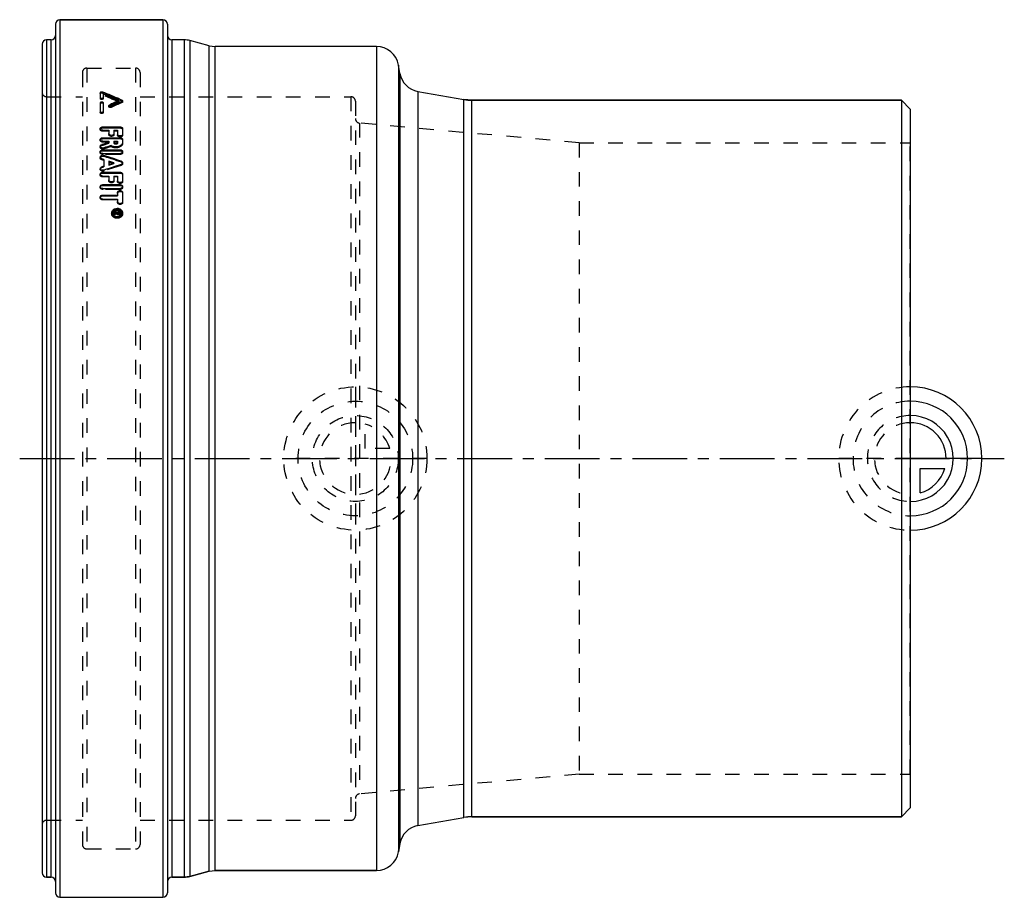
# Model space of a CAD drawing. Header units: millimetres. Extents: x 140 to 360, y 152 to 348.
import ezdxf

# ---------------------------------------------------------------- set-up
doc = ezdxf.new("R2010")
doc.units = ezdxf.units.MM
doc.header["$LTSCALE"] = 32.592593
doc.linetypes.add('CENTER', pattern=[0.6, 0.375, -0.075, 0.075, -0.075])
doc.linetypes.add('HIDDEN', pattern=[0.2, 0.1, -0.1])
for name, color, linetype in [('FASEN', 7, 'CONTINUOUS'), ('KOERPER', 7, 'CONTINUOUS'), ('KONST.EL_MIT_GEO', 7, 'CONTINUOUS'), ('KURVEN', 7, 'CONTINUOUS'), ('L1', 7, 'CONTINUOUS')]:
    doc.layers.add(name, color=color, linetype=linetype)

msp = doc.modelspace()

# ---------------------------------------------------------------- linework, layer by layer
at = {"layer": 'FASEN', "color": 7, "linetype": 'Continuous'}
for p, q in [((241, 330), (337, 330)), ((337, 330), (337, 170)), ((339, 328), (337, 330)), ((339, 328), (339, 172)), ((339, 172), (337, 170)), ((241, 170), (337, 170))]:
    msp.add_line(p, q, dxfattribs=at)
at = {"layer": 'KOERPER', "color": 7, "linetype": 'Continuous'}
for p, q in [((172, 348), (149, 348)), ((147, 343.5), (146, 343.5)), ((176.74, 343.5), (174, 343.5)), ((182.36, 342.17), (178.04, 343.33)), ((219.69, 342), (183.66, 342)), ((224.94, 336.02), (224.61, 337.87)), ((228.99, 331.96), (239.26, 330.15)), ((239.26, 169.85), (239.26, 330.15)), ((241, 330), (239.26, 330.15)), ((241, 170), (241, 330)), ((337, 330), (241, 330)), ((228.99, 168.04), (239.26, 169.85)), ((241, 170), (239.26, 169.85)), ((337, 170), (241, 170)), ((224.94, 163.98), (224.61, 162.13)), ((147, 156.5), (146, 156.5)), ((176.74, 156.5), (174, 156.5)), ((182.36, 157.83), (178.04, 156.67)), ((219.69, 158), (183.66, 158))]:
    msp.add_line(p, q, dxfattribs=at)
for centre, start, end in [((241, 340), 260, 270), ((241, 160), 90, 100)]:
    msp.add_arc(centre, 10, start, end, dxfattribs=at)
at = {"layer": 'KONST.EL_MIT_GEO', "color": 7, "linetype": 'Continuous'}
for p, q in [((149, 348), (149, 152)), ((149, 348), (172, 348)), ((172, 348), (172, 152)), ((148, 347), (148, 153)), ((173, 347), (173, 153)), ((146, 343.5), (146, 156.5)), ((147, 156.5), (147, 343.5)), ((174, 343.5), (174, 156.5)), ((176.74, 343.5), (176.74, 156.5)), ((178.04, 343.33), (176.74, 343.5)), ((178.04, 343.33), (178.04, 156.67)), ((145, 342.5), (145, 157.5)), ((182.36, 157.83), (182.36, 342.17)), ((182.36, 342.17), (183.66, 342)), ((183.66, 158), (183.66, 342)), ((219.69, 342), (219.69, 158)), ((224.61, 337.87), (224.61, 162.13)), ((224.94, 336.02), (224.94, 163.98)), ((158, 331.72), (158, 330.61)), ((158.53, 331.87), (158.53, 331.62)), ((158.53, 331.87), (158.82, 331.75)), ((158.53, 331.62), (158.73, 331.53)), ((158.66, 331.36), (158.66, 330.61)), ((159.04, 331.19), (158.66, 331.36)), ((158.73, 331.53), (158.99, 331.42)), ((158.99, 331.42), (159.49, 331.22)), ((162.38, 330.25), (162.87, 330.04)), ((162.38, 330), (162.87, 329.8)), ((162.87, 330.04), (162.87, 329.8)), ((228.99, 331.96), (228.99, 168.04)), ((228.99, 331.96), (239.26, 330.15)), ((158, 329.47), (158, 327.49)), ((158.66, 329.47), (158.66, 327.49)), ((160.05, 328.98), (160.28, 329.08)), ((160.05, 328.98), (160.05, 328.74)), ((160.74, 329.04), (161.2, 329.24)), ((162.06, 329.38), (161.52, 329.14)), ((162.33, 329.49), (162.06, 329.38)), ((162.12, 329.89), (162.12, 329.64)), ((162.6, 329.61), (162.33, 329.49)), ((162.87, 329.73), (162.6, 329.61)), ((158.57, 324.05), (158.57, 323.83)), ((158.57, 324.05), (162.43, 324.05)), ((158.57, 323.83), (162.43, 323.83)), ((162.43, 324.05), (162.43, 323.83)), ((163, 323.68), (163, 322.42)), ((158.57, 323.31), (159.93, 323.31)), ((158.57, 321.65), (158.57, 321.44)), ((158.57, 321.65), (162.43, 321.65)), ((158.57, 321.44), (162.43, 321.44)), ((159.93, 323.31), (159.93, 322.55)), ((161.07, 323.31), (161.07, 322.55)), ((161.07, 323.31), (161.87, 323.31)), ((161.87, 323.31), (161.87, 322.42)), ((162.43, 321.65), (162.43, 321.44)), ((163, 321.27), (163, 320.66)), ((158.33, 320.09), (158.33, 319.87)), ((158.33, 319.87), (158.68, 319.99)), ((158.57, 320.88), (159.93, 320.88)), ((158.68, 319.99), (159.93, 320.39)), ((159.93, 320.88), (159.93, 320.39)), ((161.07, 320.88), (161.07, 320.44)), ((161.07, 320.88), (161.87, 320.88)), ((161.87, 320.88), (161.87, 320.44)), ((158.8, 316.77), (158.34, 316.92)), ((158.57, 318.93), (158.57, 318.72)), ((158.57, 318.93), (162.43, 318.93)), ((158.57, 318.72), (162.43, 318.72)), ((158.57, 318.12), (162.43, 318.12)), ((158.79, 317.68), (158.79, 317.47)), ((162.43, 318.93), (162.43, 318.72)), ((158.34, 315.17), (158.8, 315.33)), ((158.34, 315.17), (158.34, 314.97)), ((158.34, 314.97), (158.8, 315.13)), ((158.8, 316.77), (158.8, 315.13)), ((159.93, 316.41), (159.93, 315.5)), ((161.03, 316.05), (159.93, 316.41)), ((159.93, 315.7), (161.03, 316.05)), ((159.93, 315.5), (161.03, 315.85)), ((161.03, 316.05), (161.03, 315.85)), ((162.66, 315.67), (161.24, 315.2)), ((161.37, 316.65), (162.66, 316.23)), ((162.66, 316.44), (162.66, 316.23)), ((158.57, 313.93), (158.57, 313.74)), ((158.57, 313.93), (162.43, 313.93)), ((158.57, 313.74), (162.43, 313.74)), ((158.57, 313.07), (159.93, 313.07)), ((159.93, 313.07), (159.93, 312.2)), ((161.07, 313.07), (161.07, 312.2)), ((161.07, 313.07), (161.87, 313.07)), ((161.87, 313.07), (161.87, 312.05)), ((162.43, 313.93), (162.43, 313.74)), ((163, 313.5), (163, 312.05)), ((158.57, 311.17), (158.57, 310.99)), ((158.57, 311.17), (162.43, 311.17)), ((158.57, 310.99), (162.43, 310.99)), ((158.57, 310.29), (162.43, 310.29)), ((162.43, 311.17), (162.43, 310.99)), ((158.57, 308.84), (158.57, 308.66)), ((158.57, 308.84), (161.87, 308.84)), ((158.57, 308.66), (161.87, 308.66)), ((161.87, 309.39), (161.87, 308.66)), ((163, 309.39), (163, 307.37)), ((158.57, 307.93), (161.87, 307.93)), ((161.87, 307.93), (161.87, 307.37)), ((160.83, 304.83), (160.83, 304.76)), ((161.11, 305.07), (161.11, 304.91)), ((161.11, 305.07), (162.43, 305.07)), ((161.11, 304.91), (161.66, 304.91)), ((161.11, 304.76), (161.66, 304.86)), ((161.11, 304.76), (161.11, 304.6)), ((161.71, 304.71), (161.11, 304.6)), ((161.66, 304.91), (161.66, 304.76)), ((161.71, 304.9), (161.85, 304.9)), ((161.85, 304.91), (161.85, 304.67)), ((161.85, 304.91), (162.25, 304.91)), ((161.95, 304.76), (161.95, 304.59)), ((161.95, 304.76), (162.15, 304.76)), ((161.95, 304.6), (162.15, 304.6)), ((162.15, 304.76), (162.15, 304.59)), ((162.25, 304.91), (162.25, 304.67)), ((162.25, 304.9), (162.43, 304.9)), ((162.43, 305.07), (162.43, 304.76)), ((228.99, 168.04), (239.26, 169.85)), ((224.61, 162.13), (224.94, 163.98)), ((146, 156.5), (147, 156.5)), ((174, 156.5), (176.74, 156.5)), ((178.04, 156.67), (176.74, 156.5)), ((178.04, 156.67), (182.36, 157.83)), ((182.36, 157.83), (183.66, 158)), ((183.66, 158), (219.69, 158)), ((149, 152), (172, 152))]:
    msp.add_line(p, q, dxfattribs=at)
at = {"layer": 'KONST.EL_MIT_GEO', "color": 8, "linetype": 'HIDDEN'}
for p, q in [((155, 337.2), (155, 162.8)), ((155, 337.2), (165.9, 337.2)), ((165.9, 337.2), (165.9, 162.8)), ((154, 336.2), (154, 163.8)), ((166.9, 336.2), (166.9, 163.8)), ((146, 330.8), (154, 330.8)), ((158, 330.61), (158, 330.36)), ((158.66, 330.61), (158.66, 330.36)), ((166.9, 330.8), (214, 330.8)), ((214, 330.8), (214, 169.2)), ((159.92, 328.82), (159.92, 328.58)), ((160.45, 328.66), (160.45, 328.42)), ((162.87, 329.73), (162.87, 329.49)), ((163, 329.64), (163, 329.89)), ((215, 329.8), (215, 170.2)), ((158, 327.49), (158, 327.25)), ((158.66, 327.49), (158.66, 327.25)), ((158, 323.68), (158, 323.45)), ((215.91, 324.92), (215.91, 175.08)), ((265, 320.5), (215.91, 324.92)), ((158, 321.27), (158, 321.05)), ((158.57, 323.31), (158.57, 323.08)), ((159.93, 323.08), (158.57, 323.08)), ((159.93, 322.55), (159.93, 322.33)), ((161.87, 323.08), (161.07, 323.08)), ((161.07, 322.55), (161.07, 322.33)), ((161.87, 322.42), (161.87, 322.2)), ((163, 322.42), (163, 322.2)), ((158, 319.73), (158, 319.52)), ((158.57, 320.88), (158.57, 320.66)), ((159.93, 320.66), (158.57, 320.66)), ((158.81, 319.37), (158.81, 319.16)), ((160.4, 319.89), (160.4, 319.68)), ((161.87, 320.66), (161.07, 320.66)), ((163, 320.66), (163, 320.44)), ((265, 320.5), (265, 179.5)), ((265, 320.5), (339, 320.5)), ((339, 179.5), (339, 320.5)), ((158, 318.53), (158, 318.32)), ((158, 317.3), (158, 317.09)), ((158.34, 316.92), (158.34, 316.72)), ((158.57, 318.12), (158.57, 317.91)), ((162.43, 317.91), (158.57, 317.91)), ((162.43, 318.12), (162.43, 317.91)), ((163, 318.32), (163, 318.53)), ((158, 314.79), (158, 314.59)), ((158.8, 316.57), (158.34, 316.72)), ((161.03, 315.85), (159.93, 316.21)), ((162.66, 315.67), (162.66, 315.47)), ((163, 315.85), (163, 316.05)), ((158, 313.5), (158, 313.31)), ((158.57, 313.07), (158.57, 312.88)), ((159.93, 312.88), (158.57, 312.88)), ((158.79, 314.4), (158.79, 314.2)), ((161.87, 312.88), (161.07, 312.88)), ((158, 310.73), (158, 310.54)), ((158.57, 310.29), (158.57, 310.1)), ((159.93, 312.2), (159.93, 312.01)), ((161.07, 312.2), (161.07, 312.01)), ((161.87, 312.05), (161.87, 311.86)), ((162.43, 310.29), (162.43, 310.1)), ((163, 312.05), (163, 311.86)), ((163, 310.54), (163, 310.73)), ((158, 308.39), (158, 308.21)), ((162.43, 310.1), (158.57, 310.1)), ((158.57, 307.93), (158.57, 307.75)), ((161.87, 307.75), (158.57, 307.75)), ((161.87, 307.37), (161.87, 307.2)), ((163, 307.37), (163, 307.2)), ((160.55, 304.83), (160.55, 304.67)), ((160.83, 304.76), (160.83, 304.67)), ((161.11, 304.91), (161.11, 304.76)), ((161.11, 304.9), (161.71, 304.9)), ((161.66, 304.75), (161.11, 304.75)), ((161.11, 304.6), (161.11, 304.44)), ((161.71, 304.54), (161.11, 304.44)), ((161.66, 304.76), (161.66, 304.7)), ((161.71, 304.71), (161.71, 304.54)), ((161.85, 304.9), (162.25, 304.9)), ((162.25, 304.75), (161.85, 304.75)), ((161.95, 304.6), (161.95, 304.43)), ((162.15, 304.43), (161.95, 304.43)), ((162.15, 304.6), (162.15, 304.43)), ((162.43, 304.76), (162.43, 304.67)), ((162.72, 304.67), (162.72, 304.83)), ((163, 304.67), (163, 304.83)), ((265, 179.5), (215.91, 175.08)), ((265, 179.5), (339, 179.5)), ((146, 169.2), (154, 169.2)), ((166.9, 169.2), (214, 169.2)), ((155, 162.8), (165.9, 162.8))]:
    msp.add_line(p, q, dxfattribs=at)
at = {"layer": 'KONST.EL_MIT_GEO', "color": 7, "linetype": 'Continuous'}
for centre, radius, start, end in [((149, 347), 1, 90, 180), ((172, 347), 1, 0, 90), ((146, 342.5), 1, 90, 180), ((147, 344.5), 1, 270, 360), ((174, 344.5), 1, 180, 270), ((176.74, 338.5), 5, 75, 90), ((219.69, 337), 5, 10, 90), ((229.86, 336.89), 5, 190, 260), ((57.03, 84.75), 267.15, 67.4467, 67.6024), ((53.21, 78.28), 274.17, 66.5946, 67.2935), ((55.66, 81.45), 270.72, 67.0036, 67.4461), ((55.75, 80.67), 271.18, 67.0667, 67.5083), ((54.08, 77.72), 274.77, 66.7856, 67.0042), ((54.18, 76.94), 275.23, 66.8492, 67.0673), ((274.72, 68.73), 284.17, 113.6464, 113.7984), ((274.41, 70.46), 282.68, 113.609, 113.8127), ((276.57, 68.08), 285.29, 113.7826, 114.0187), ((273.32, 72.97), 279.94, 113.4037, 113.609), ((273.21, 72.19), 280.39, 113.3397, 113.5446), ((158.57, 322.99), 0.84, 90.0164, 96.8441), ((158.57, 320.63), 0.807, 90.0184, 97.1265), ((158.52, 319.26), 0.643, 107.9446, 116.2784), ((384.43, -373.65), 729.66, 107.91915, 108.05183), ((390.16, -382.99), 739.48, 108.10125, 108.23156), ((158.31, 317.3), 0.309, 180.0106, 188.3898), ((158.57, 317.94), 0.775, 90.0208, 97.4237), ((-101.06, -498.84), 856.86, 72.07464, 72.34627), ((-99.91, -497.95), 855.47, 72.21598, 72.39726), ((162.43, 318.88), 0.764, 270.0227, 277.437), ((158.53, 314.38), 0.629, 108.0997, 116.7432), ((440.22, -534.1), 893.95, 108.18453, 108.3497), ((162.48, 316.24), 0.599, 288.0694, 295.9455), ((158.57, 313.02), 0.721, 90.0077, 97.8978), ((158.57, 310.29), 0.701, 90.0093, 98.138), ((162.43, 310.98), 0.691, 270.0095, 274.2344), ((162.43, 310.99), 0.703, 274.2303, 278.1326), ((158.57, 307.97), 0.685, 90.0109, 98.3275), ((161.77, 304.39), 1.46, 77.8107, 89.948), ((161.37, 304.84), 0.82, 180.0498, 188.9268), ((161.54, 304.6), 1.01, 141.2386, 146.5273), ((161.57, 304.57), 1.05, 130.7242, 141.1964), ((161.45, 304.83), 0.622, 174.0146, 179.9815), ((161.52, 304.85), 0.692, 195.1524, 199.8212), ((161.55, 304.86), 0.719, 199.8266, 205.0562), ((161.61, 304.53), 1.11, 125.4778, 130.7227), ((161.58, 304.87), 0.759, 205.1021, 214.8485), ((161.74, 304.57), 1.03, 110.8875, 118.2214), ((161.77, 304.51), 1.1, 104.0919, 110.9078), ((161.78, 305.25), 1.44, 257.5991, 282.5433), ((161.77, 304.49), 1.12, 90.0624, 104.1224), ((161.77, 305), 1.11, 255.4902, 269.9279), ((161.77, 304.22), 1.46, 81.5498, 98.449), ((161.77, 305.16), 1.11, 270.0718, 284.3058), ((161.95, 304.92), 0.325, 261.0961, 269.954), ((161.77, 304.2), 1.48, 77.4266, 81.569), ((161.78, 305.15), 1.1, 284.2703, 291.1369), ((162.15, 304.93), 0.332, 270.0369, 279.0673), ((161.8, 304.58), 1.03, 61.6219, 69.0879), ((161.91, 304.75), 0.832, 44.2724, 53.2115), ((161.94, 304.77), 0.794, 35.021, 44.2503), ((161.96, 304.88), 0.763, 324.4494, 334.0505), ((161.97, 304.8), 0.751, 25.2079, 35.0205), ((161.97, 304.71), 0.757, 324.9924, 334.4682), ((162.02, 304.82), 0.7, 15.2512, 25.1969), ((162.01, 304.69), 0.706, 334.4751, 344.1685), ((162.09, 304.84), 0.624, 354.0202, 359.9797), ((161.99, 304.58), 1.04, 38.7045, 43.9828), ((161.98, 304.92), 1.04, 316.5932, 324.7398), ((162.01, 304.89), 0.996, 324.7418, 332.8955), ((162.06, 304.87), 0.94, 332.8983, 341.2615), ((229.86, 163.11), 5, 100, 170), ((219.69, 163), 5, 270, 350), ((146, 157.5), 1, 180, 270), ((147, 155.5), 1, 0, 90), ((174, 155.5), 1, 90, 180), ((176.74, 161.5), 5, 270, 285), ((149, 153), 1, 180, 270), ((172, 153), 1, 270, 360)]:
    msp.add_arc(centre, radius, start, end, dxfattribs=at)
at = {"layer": 'KONST.EL_MIT_GEO', "color": 8, "linetype": 'HIDDEN'}
for centre, radius, start, end in [((155, 336.2), 1, 90, 180), ((165.9, 336.2), 1, 0, 90), ((146, 331.8), 1, 180, 270), ((53.53, 77.99), 274.08, 66.6581, 67.4439), ((214, 329.8), 1, 0, 90), ((275.63, 69.16), 283.7, 113.421, 113.9544), ((216, 325.91), 1, 180, 264.8572), ((390.02, -384.95), 741.09, 108.04944, 108.17942), ((162.69, 318.31), 0.311, 14.3932, 21.0498), ((158.33, 314.59), 0.33, 162.9227, 179.9268), ((438.82, -532.63), 891.92, 108.03608, 108.29758), ((162.72, 315.85), 0.278, 0.0281, 6.63), ((161.35, 304.67), 0.806, 173.2928, 179.9765), ((161.45, 304.67), 0.619, 180.017, 185.5129), ((162.2, 304.67), 0.804, 0.0184, 6.004), ((216, 174.09), 1, 95.1428, 180), ((214, 170.2), 1, 270, 360), ((146, 168.2), 1, 90, 180), ((155, 163.8), 1, 180, 270), ((165.9, 163.8), 1, 270, 360)]:
    msp.add_arc(centre, radius, start, end, dxfattribs=at)
at = {"layer": 'KONST.EL_MIT_GEO', "color": 7, "linetype": 'Continuous'}
for points, knots in [([(158, 331.72), (158, 331.76), (158.07, 331.86), (158.28, 331.91), (158.45, 331.9), (158.53, 331.87)], [0, 0, 0, 0, 0.178868, 0.565603, 1, 1, 1, 1]), ([(158, 331.47), (158, 331.49), (158.03, 331.56), (158.14, 331.63), (158.24, 331.65), (158.3, 331.65)], [0, 0, 0, 0, 0.18473, 0.543894, 1, 1, 1, 1]), ([(158.66, 330.61), (158.66, 330.56), (158.58, 330.47), (158.45, 330.43), (158.33, 330.42), (158.21, 330.43), (158.08, 330.47), (158, 330.56), (158, 330.61)], [0, 0, 0, 0, 0.202416, 0.343613, 0.499999, 0.656386, 0.797583, 1, 1, 1, 1]), ([(158.3, 331.65), (158.32, 331.65), (158.4, 331.65), (158.47, 331.64), (158.53, 331.62)], [0, 0, 0, 0, 0.261526, 1, 1, 1, 1]), ([(162.87, 330.04), (162.88, 330.03), (162.95, 330), (163, 329.93), (163, 329.89)], [0, 0, 0, 0, 0.30368, 1, 1, 1, 1]), ([(158, 329.47), (158, 329.52), (158.08, 329.61), (158.21, 329.65), (158.33, 329.67), (158.45, 329.65), (158.58, 329.61), (158.66, 329.52), (158.66, 329.47)], [0, 0, 0, 0, 0.204256, 0.34476, 0.5, 0.65524, 0.795743, 1, 1, 1, 1]), ([(158, 329.22), (158, 329.28), (158.08, 329.36), (158.21, 329.41), (158.29, 329.42), (158.33, 329.42)], [0, 0, 0, 0, 0.408071, 0.689236, 1, 1, 1, 1]), ([(158.33, 329.42), (158.37, 329.42), (158.49, 329.41), (158.63, 329.34), (158.65, 329.26)], [0, 0, 0, 0, 0.304296, 1, 1, 1, 1]), ([(159.92, 328.82), (159.92, 328.84), (159.93, 328.91), (160, 328.96), (160.05, 328.98)], [0, 0, 0, 0, 0.215781, 1, 1, 1, 1]), ([(160.45, 328.66), (160.39, 328.64), (160.28, 328.62), (160.11, 328.64), (159.97, 328.7), (159.92, 328.79), (159.92, 328.82)], [0, 0, 0, 0, 0.28052, 0.569138, 0.814721, 1, 1, 1, 1]), ([(163, 329.89), (163, 329.87), (162.99, 329.82), (162.94, 329.77), (162.91, 329.75)], [0, 0, 0, 0, 0.221085, 1, 1, 1, 1]), ([(158.66, 327.49), (158.66, 327.43), (158.58, 327.34), (158.45, 327.3), (158.33, 327.28), (158.21, 327.3), (158.08, 327.34), (158, 327.43), (158, 327.49)], [0, 0, 0, 0, 0.207749, 0.347055, 0.499999, 0.652944, 0.79225, 1, 1, 1, 1]), ([(158, 323.68), (158, 323.73), (158.04, 323.84), (158.17, 323.96), (158.35, 324.03), (158.49, 324.05), (158.57, 324.05)], [0, 0, 0, 0, 0.201493, 0.433714, 0.7047, 1, 1, 1, 1]), ([(158.57, 323.31), (158.44, 323.31), (158.21, 323.35), (158.03, 323.52), (158.01, 323.62)], [0, 0, 0, 0, 0.560524, 1, 1, 1, 1]), ([(158.03, 323.57), (158.04, 323.6), (158.15, 323.74), (158.33, 323.8), (158.47, 323.82)], [0, 0, 0, 0, 0.215882, 1, 1, 1, 1]), ([(162.43, 324.05), (162.51, 324.05), (162.65, 324.03), (162.83, 323.96), (162.96, 323.84), (163, 323.73), (163, 323.68)], [0, 0, 0, 0, 0.295295, 0.566262, 0.798378, 1, 1, 1, 1]), ([(162.43, 323.83), (162.56, 323.83), (162.78, 323.79), (162.96, 323.61), (162.99, 323.52)], [0, 0, 0, 0, 0.560777, 1, 1, 1, 1]), ([(158, 321.27), (158, 321.32), (158.04, 321.43), (158.17, 321.56), (158.35, 321.64), (158.49, 321.65), (158.57, 321.65)], [0, 0, 0, 0, 0.206109, 0.439755, 0.708686, 1, 1, 1, 1]), ([(158.57, 320.88), (158.44, 320.88), (158.21, 320.92), (158.03, 321.11), (158.01, 321.2)], [0, 0, 0, 0, 0.555316, 1, 1, 1, 1]), ([(158.02, 321.16), (158.06, 321.23), (158.19, 321.37), (158.37, 321.42), (158.47, 321.43)], [0, 0, 0, 0, 0.453251, 1, 1, 1, 1]), ([(161.07, 322.55), (161.07, 322.32), (160.5, 322.01), (159.93, 322.32), (159.93, 322.55)], [0, 0, 0, 0, 0.5, 1, 1, 1, 1]), ([(163, 322.42), (163, 322.19), (162.43, 321.88), (161.87, 322.19), (161.87, 322.42)], [0, 0, 0, 0, 0.5, 1, 1, 1, 1]), ([(162.43, 321.65), (162.51, 321.65), (162.65, 321.64), (162.83, 321.56), (162.96, 321.43), (163, 321.32), (163, 321.27)], [0, 0, 0, 0, 0.29131, 0.560222, 0.793758, 1, 1, 1, 1]), ([(162.43, 321.44), (162.56, 321.44), (162.79, 321.39), (162.96, 321.21), (162.99, 321.12)], [0, 0, 0, 0, 0.555655, 1, 1, 1, 1]), ([(158, 319.73), (158, 319.81), (158.08, 319.98), (158.24, 320.06), (158.33, 320.09)], [0, 0, 0, 0, 0.452167, 1, 1, 1, 1]), ([(158.81, 319.37), (158.72, 319.34), (158.53, 319.32), (158.27, 319.37), (158.06, 319.51), (158, 319.66), (158, 319.73)], [0, 0, 0, 0, 0.279744, 0.554233, 0.795728, 1, 1, 1, 1]), ([(158.02, 319.62), (158.03, 319.64), (158.08, 319.74), (158.17, 319.8), (158.24, 319.84)], [0, 0, 0, 0, 0.229518, 1, 1, 1, 1]), ([(163, 320.66), (163, 320.56), (162.95, 320.34), (162.75, 320.05), (162.44, 319.82), (161.93, 319.6), (161.2, 319.55), (160.63, 319.74), (160.4, 319.89)], [0, 0, 0, 0, 0.099204, 0.206577, 0.326188, 0.457262, 0.735805, 1, 1, 1, 1]), ([(161.07, 320.66), (161.07, 320.5), (161.47, 320.27), (161.87, 320.5), (161.87, 320.66)], [0, 0, 0, 0, 0.5, 1, 1, 1, 1]), ([(161.84, 320.35), (161.81, 320.28), (161.66, 320.18), (161.4, 320.15), (161.16, 320.23), (161.07, 320.38), (161.07, 320.44)], [0, 0, 0, 0, 0.239084, 0.523042, 0.789751, 1, 1, 1, 1]), ([(158, 318.53), (158, 318.58), (158.04, 318.69), (158.17, 318.83), (158.35, 318.91), (158.49, 318.93), (158.57, 318.93)], [0, 0, 0, 0, 0.210813, 0.445967, 0.71281, 1, 1, 1, 1]), ([(158, 317.3), (158, 317.37), (158.06, 317.52), (158.26, 317.66), (158.52, 317.73), (158.71, 317.7), (158.79, 317.68)], [0, 0, 0, 0, 0.20831, 0.449689, 0.721859, 1, 1, 1, 1]), ([(158.34, 316.92), (158.25, 316.95), (158.1, 317.03), (158.01, 317.18), (158, 317.26)], [0, 0, 0, 0, 0.540643, 1, 1, 1, 1]), ([(158.57, 318.12), (158.44, 318.12), (158.2, 318.17), (158.03, 318.36), (158.01, 318.46)], [0, 0, 0, 0, 0.549889, 1, 1, 1, 1]), ([(158.02, 318.42), (158.05, 318.5), (158.19, 318.64), (158.37, 318.7), (158.47, 318.71)], [0, 0, 0, 0, 0.456736, 1, 1, 1, 1]), ([(158.1, 317.32), (158.12, 317.35), (158.27, 317.47), (158.46, 317.51), (158.6, 317.5)], [0, 0, 0, 0, 0.230607, 1, 1, 1, 1]), ([(162.43, 318.93), (162.51, 318.93), (162.65, 318.91), (162.83, 318.83), (162.96, 318.69), (163, 318.58), (163, 318.53)], [0, 0, 0, 0, 0.28719, 0.554033, 0.789187, 1, 1, 1, 1]), ([(162.43, 318.72), (162.55, 318.72), (162.77, 318.67), (162.94, 318.51), (162.98, 318.42)], [0, 0, 0, 0, 0.545902, 1, 1, 1, 1]), ([(163, 318.53), (163, 318.43), (162.87, 318.21), (162.65, 318.14), (162.53, 318.13)], [0, 0, 0, 0, 0.446268, 1, 1, 1, 1]), ([(158, 314.79), (158, 314.87), (158.08, 315.05), (158.25, 315.14), (158.34, 315.17)], [0, 0, 0, 0, 0.460677, 1, 1, 1, 1]), ([(158.79, 314.4), (158.71, 314.37), (158.52, 314.35), (158.26, 314.41), (158.06, 314.56), (158, 314.72), (158, 314.79)], [0, 0, 0, 0, 0.275292, 0.545176, 0.787568, 1, 1, 1, 1]), ([(158.02, 314.68), (158.02, 314.71), (158.07, 314.82), (158.17, 314.9), (158.25, 314.94)], [0, 0, 0, 0, 0.232859, 1, 1, 1, 1]), ([(162.66, 316.44), (162.75, 316.41), (162.91, 316.31), (163, 316.14), (163, 316.05)], [0, 0, 0, 0, 0.541366, 1, 1, 1, 1]), ([(162.66, 316.23), (162.7, 316.22), (162.83, 316.16), (162.95, 316.05), (162.98, 315.95)], [0, 0, 0, 0, 0.277477, 1, 1, 1, 1]), ([(162.96, 315.9), (162.94, 315.88), (162.89, 315.79), (162.81, 315.73), (162.74, 315.7)], [0, 0, 0, 0, 0.235228, 1, 1, 1, 1]), ([(158, 313.5), (158, 313.56), (158.03, 313.68), (158.16, 313.82), (158.35, 313.91), (158.49, 313.93), (158.57, 313.93)], [0, 0, 0, 0, 0.218198, 0.455837, 0.719412, 1, 1, 1, 1]), ([(158.57, 313.07), (158.44, 313.07), (158.2, 313.13), (158.03, 313.33), (158.01, 313.43)], [0, 0, 0, 0, 0.541127, 1, 1, 1, 1]), ([(158.02, 313.41), (158.04, 313.49), (158.17, 313.65), (158.36, 313.72), (158.47, 313.73)], [0, 0, 0, 0, 0.463044, 1, 1, 1, 1]), ([(162.43, 313.93), (162.51, 313.93), (162.65, 313.91), (162.84, 313.82), (162.97, 313.68), (163, 313.56), (163, 313.5)], [0, 0, 0, 0, 0.280586, 0.544141, 0.781658, 1, 1, 1, 1]), ([(162.43, 313.74), (162.56, 313.74), (162.8, 313.68), (162.97, 313.49), (162.99, 313.39)], [0, 0, 0, 0, 0.541659, 1, 1, 1, 1]), ([(158, 310.73), (158, 310.85), (158.15, 311.11), (158.43, 311.17), (158.57, 311.17)], [0, 0, 0, 0, 0.457468, 1, 1, 1, 1]), ([(158.01, 310.64), (158.04, 310.73), (158.17, 310.9), (158.36, 310.96), (158.47, 310.98)], [0, 0, 0, 0, 0.466379, 1, 1, 1, 1]), ([(158.57, 310.29), (158.44, 310.29), (158.2, 310.34), (158.03, 310.55), (158.01, 310.66)], [0, 0, 0, 0, 0.536857, 1, 1, 1, 1]), ([(161.07, 312.2), (161.07, 312.14), (161.03, 312.02), (160.9, 311.88), (160.72, 311.78), (160.5, 311.75), (160.28, 311.78), (160.1, 311.88), (159.97, 312.02), (159.93, 312.14), (159.93, 312.2)], [0, 0, 0, 0, 0.110042, 0.229266, 0.360761, 0.5, 0.639239, 0.770734, 0.889958, 1, 1, 1, 1]), ([(163, 312.05), (163, 312), (162.97, 311.87), (162.84, 311.73), (162.65, 311.64), (162.43, 311.6), (162.22, 311.64), (162.03, 311.73), (161.9, 311.87), (161.87, 312), (161.87, 312.05)], [0, 0, 0, 0, 0.110134, 0.22939, 0.360844, 0.5, 0.639155, 0.77061, 0.889866, 1, 1, 1, 1]), ([(162.43, 311.17), (162.57, 311.17), (162.85, 311.11), (163, 310.85), (163, 310.73)], [0, 0, 0, 0, 0.542532, 1, 1, 1, 1]), ([(162.43, 310.99), (162.56, 310.99), (162.8, 310.93), (162.97, 310.73), (162.99, 310.62)], [0, 0, 0, 0, 0.537484, 1, 1, 1, 1]), ([(163, 310.73), (163, 310.63), (162.88, 310.4), (162.65, 310.31), (162.53, 310.29)], [0, 0, 0, 0, 0.461279, 1, 1, 1, 1]), ([(158, 308.39), (158, 308.51), (158.15, 308.77), (158.43, 308.84), (158.57, 308.84)], [0, 0, 0, 0, 0.461426, 1, 1, 1, 1]), ([(158.01, 308.3), (158.04, 308.39), (158.16, 308.56), (158.36, 308.64), (158.47, 308.65)], [0, 0, 0, 0, 0.469085, 1, 1, 1, 1]), ([(158.57, 307.93), (158.44, 307.93), (158.19, 307.99), (158.03, 308.2), (158.01, 308.31)], [0, 0, 0, 0, 0.533522, 1, 1, 1, 1]), ([(161.87, 309.39), (161.87, 309.45), (161.9, 309.57), (162.03, 309.72), (162.22, 309.82), (162.43, 309.85), (162.65, 309.82), (162.84, 309.72), (162.97, 309.57), (163, 309.45), (163, 309.39)], [0, 0, 0, 0, 0.111713, 0.231379, 0.362125, 0.5, 0.637875, 0.768621, 0.888287, 1, 1, 1, 1]), ([(161.87, 309.21), (161.87, 309.29), (161.93, 309.45), (162.07, 309.56), (162.15, 309.59)], [0, 0, 0, 0, 0.473534, 1, 1, 1, 1]), ([(162.15, 309.59), (162.31, 309.67), (162.6, 309.68), (162.89, 309.5), (162.97, 309.36), (162.99, 309.29)], [0, 0, 0, 0, 0.525295, 0.775347, 1, 1, 1, 1]), ([(161.04, 305.65), (161.1, 305.68), (161.32, 305.8), (161.58, 305.85), (161.77, 305.85)], [0, 0, 0, 0, 0.244376, 1, 1, 1, 1]), ([(163, 307.37), (163, 307.31), (162.97, 307.19), (162.84, 307.03), (162.65, 306.94), (162.43, 306.9), (162.22, 306.94), (162.03, 307.03), (161.9, 307.19), (161.87, 307.31), (161.87, 307.37)], [0, 0, 0, 0, 0.112846, 0.233058, 0.363321, 0.5, 0.636679, 0.766942, 0.887154, 1, 1, 1, 1]), ([(162.08, 305.81), (162.12, 305.81), (162.27, 305.77), (162.41, 305.71), (162.51, 305.65)], [0, 0, 0, 0, 0.255049, 1, 1, 1, 1]), ([(160.55, 304.76), (160.56, 304.86), (160.61, 305), (160.68, 305.12), (160.7, 305.15)], [0, 0, 0, 0, 0.744069, 1, 1, 1, 1]), ([(160.71, 304.32), (160.69, 304.35), (160.62, 304.47), (160.57, 304.61), (160.56, 304.71)], [0, 0, 0, 0, 0.256169, 1, 1, 1, 1]), ([(161.04, 304.02), (161.01, 304.04), (160.88, 304.12), (160.78, 304.23), (160.71, 304.32)], [0, 0, 0, 0, 0.257694, 1, 1, 1, 1]), ([(160.74, 305.38), (160.76, 305.4), (160.85, 305.51), (160.96, 305.59), (161.04, 305.65)], [0, 0, 0, 0, 0.244192, 1, 1, 1, 1]), ([(161.26, 305.49), (161.23, 305.47), (161.12, 305.4), (161.02, 305.31), (160.96, 305.24)], [0, 0, 0, 0, 0.258891, 1, 1, 1, 1]), ([(161.25, 304.02), (161.22, 304.03), (161.11, 304.1), (161.01, 304.2), (160.96, 304.27)], [0, 0, 0, 0, 0.25883, 1, 1, 1, 1]), ([(160.97, 305.43), (161.01, 305.46), (161.19, 305.57), (161.4, 305.64), (161.56, 305.66)], [0, 0, 0, 0, 0.243277, 1, 1, 1, 1]), ([(161.47, 303.85), (161.43, 303.86), (161.28, 303.9), (161.14, 303.96), (161.04, 304.02)], [0, 0, 0, 0, 0.254791, 1, 1, 1, 1]), ([(162.3, 304.02), (162.26, 304), (162.1, 303.92), (161.91, 303.89), (161.77, 303.89)], [0, 0, 0, 0, 0.245411, 1, 1, 1, 1]), ([(161.85, 304.83), (161.85, 304.8), (161.89, 304.76), (161.94, 304.76), (161.95, 304.76)], [0, 0, 0, 0, 0.719492, 1, 1, 1, 1]), ([(162.5, 304.02), (162.41, 303.96), (162.27, 303.9), (162.12, 303.86), (162.08, 303.85)], [0, 0, 0, 0, 0.745288, 1, 1, 1, 1]), ([(162.09, 305.64), (162.14, 305.63), (162.31, 305.58), (162.47, 305.5), (162.58, 305.43)], [0, 0, 0, 0, 0.256579, 1, 1, 1, 1]), ([(162.59, 304.27), (162.57, 304.25), (162.49, 304.15), (162.38, 304.07), (162.3, 304.02)], [0, 0, 0, 0, 0.243096, 1, 1, 1, 1]), ([(162.51, 305.65), (162.54, 305.63), (162.65, 305.55), (162.75, 305.46), (162.81, 305.37)], [0, 0, 0, 0, 0.257202, 1, 1, 1, 1]), ([(162.79, 305.23), (162.82, 305.19), (162.92, 305.05), (162.98, 304.88), (163, 304.75)], [0, 0, 0, 0, 0.257993, 1, 1, 1, 1]), ([(162.81, 305.37), (162.84, 305.33), (162.95, 305.17), (163, 304.98), (163, 304.83)], [0, 0, 0, 0, 0.258365, 1, 1, 1, 1])]:
    msp.add_open_spline(points, degree=3, knots=knots, dxfattribs=at)
at = {"layer": 'KONST.EL_MIT_GEO', "color": 8, "linetype": 'HIDDEN'}
for points, knots in [([(158.66, 330.36), (158.66, 330.31), (158.58, 330.23), (158.45, 330.19), (158.33, 330.17), (158.21, 330.19), (158.08, 330.23), (158, 330.31), (158, 330.36)], [0, 0, 0, 0, 0.2022, 0.343474, 0.5, 0.656526, 0.7978, 1, 1, 1, 1]), ([(159.92, 328.58), (159.92, 328.59), (159.93, 328.65), (159.97, 328.69), (160.01, 328.71)], [0, 0, 0, 0, 0.224496, 1, 1, 1, 1]), ([(160.45, 328.42), (160.39, 328.4), (160.28, 328.38), (160.11, 328.4), (159.97, 328.46), (159.92, 328.54), (159.92, 328.58)], [0, 0, 0, 0, 0.280671, 0.569477, 0.815058, 1, 1, 1, 1]), ([(163, 329.64), (163, 329.63), (162.98, 329.55), (162.92, 329.51), (162.87, 329.49)], [0, 0, 0, 0, 0.2131, 1, 1, 1, 1]), ([(162.92, 329.76), (162.93, 329.76), (162.96, 329.73), (162.99, 329.7), (163, 329.67)], [0, 0, 0, 0, 0.279393, 1, 1, 1, 1]), ([(158.66, 327.25), (158.66, 327.2), (158.58, 327.11), (158.45, 327.06), (158.33, 327.05), (158.21, 327.06), (158.08, 327.11), (158, 327.2), (158, 327.25)], [0, 0, 0, 0, 0.207522, 0.346908, 0.5, 0.653092, 0.792478, 1, 1, 1, 1]), ([(158.57, 323.08), (158.49, 323.08), (158.35, 323.1), (158.17, 323.18), (158.04, 323.3), (158, 323.4), (158, 323.45)], [0, 0, 0, 0, 0.295129, 0.566233, 0.798728, 1, 1, 1, 1]), ([(158.57, 320.66), (158.49, 320.66), (158.35, 320.68), (158.17, 320.76), (158.04, 320.89), (158, 321), (158, 321.05)], [0, 0, 0, 0, 0.291171, 0.560233, 0.794135, 1, 1, 1, 1]), ([(158.81, 319.16), (158.72, 319.13), (158.53, 319.1), (158.27, 319.16), (158.06, 319.3), (158, 319.45), (158, 319.52)], [0, 0, 0, 0, 0.279976, 0.554663, 0.796103, 1, 1, 1, 1]), ([(163, 320.44), (163, 320.34), (162.95, 320.12), (162.75, 319.83), (162.44, 319.61), (161.93, 319.39), (161.2, 319.34), (160.63, 319.52), (160.4, 319.68)], [0, 0, 0, 0, 0.098995, 0.206228, 0.325799, 0.456917, 0.735683, 1, 1, 1, 1]), ([(158.57, 317.91), (158.49, 317.91), (158.35, 317.93), (158.17, 318.01), (158.04, 318.15), (158, 318.26), (158, 318.32)], [0, 0, 0, 0, 0.287079, 0.554063, 0.789453, 1, 1, 1, 1]), ([(158.34, 316.72), (158.25, 316.75), (158.08, 316.84), (158, 317.01), (158, 317.09)], [0, 0, 0, 0, 0.544281, 1, 1, 1, 1]), ([(163, 318.32), (163, 318.26), (162.96, 318.15), (162.83, 318.01), (162.65, 317.93), (162.51, 317.91), (162.43, 317.91)], [0, 0, 0, 0, 0.210547, 0.445937, 0.712921, 1, 1, 1, 1]), ([(163, 315.85), (163, 315.77), (162.91, 315.59), (162.75, 315.5), (162.66, 315.47)], [0, 0, 0, 0, 0.458314, 1, 1, 1, 1]), ([(158.79, 314.2), (158.71, 314.17), (158.52, 314.15), (158.26, 314.21), (158.06, 314.36), (158, 314.52), (158, 314.59)], [0, 0, 0, 0, 0.27554, 0.545628, 0.787952, 1, 1, 1, 1]), ([(158.57, 312.88), (158.49, 312.88), (158.35, 312.9), (158.12, 313.01), (158, 313.19), (158, 313.31)], [0, 0, 0, 0, 0.283888, 0.55078, 1, 1, 1, 1]), ([(158.57, 310.1), (158.43, 310.1), (158.15, 310.17), (158, 310.43), (158, 310.54)], [0, 0, 0, 0, 0.542613, 1, 1, 1, 1]), ([(161.07, 312.01), (161.07, 311.95), (161.03, 311.83), (160.9, 311.69), (160.72, 311.59), (160.5, 311.56), (160.28, 311.59), (160.1, 311.69), (159.97, 311.83), (159.93, 311.95), (159.93, 312.01)], [0, 0, 0, 0, 0.109863, 0.229024, 0.360599, 0.5, 0.639401, 0.770976, 0.890137, 1, 1, 1, 1]), ([(163, 311.86), (163, 311.81), (162.97, 311.69), (162.84, 311.54), (162.65, 311.45), (162.43, 311.41), (162.22, 311.45), (162.03, 311.54), (161.9, 311.69), (161.87, 311.81), (161.87, 311.86)], [0, 0, 0, 0, 0.109955, 0.229148, 0.360682, 0.5, 0.639318, 0.770852, 0.890045, 1, 1, 1, 1]), ([(163, 310.54), (163, 310.43), (162.85, 310.17), (162.57, 310.1), (162.43, 310.1)], [0, 0, 0, 0, 0.457387, 1, 1, 1, 1]), ([(158.57, 307.75), (158.43, 307.75), (158.15, 307.83), (158, 308.09), (158, 308.21)], [0, 0, 0, 0, 0.538686, 1, 1, 1, 1]), ([(163, 307.2), (163, 307.14), (162.97, 307.01), (162.84, 306.86), (162.65, 306.76), (162.43, 306.73), (162.22, 306.76), (162.03, 306.86), (161.9, 307.01), (161.87, 307.14), (161.87, 307.2)], [0, 0, 0, 0, 0.112667, 0.232813, 0.363155, 0.5, 0.636845, 0.767187, 0.887333, 1, 1, 1, 1]), ([(161.77, 303.65), (161.62, 303.65), (161.3, 303.7), (160.9, 303.92), (160.62, 304.26), (160.55, 304.53), (160.55, 304.67)], [0, 0, 0, 0, 0.271311, 0.530721, 0.77221, 1, 1, 1, 1]), ([(160.83, 304.67), (160.83, 304.77), (160.89, 304.98), (161.1, 305.24), (161.41, 305.4), (161.65, 305.44), (161.77, 305.44)], [0, 0, 0, 0, 0.227736, 0.468703, 0.728083, 1, 1, 1, 1]), ([(161.95, 304.43), (161.92, 304.43), (161.83, 304.44), (161.75, 304.49), (161.71, 304.54)], [0, 0, 0, 0, 0.264572, 1, 1, 1, 1]), ([(161.77, 305.44), (161.9, 305.44), (162.14, 305.4), (162.45, 305.24), (162.66, 304.98), (162.72, 304.77), (162.72, 304.67)], [0, 0, 0, 0, 0.271917, 0.531297, 0.772264, 1, 1, 1, 1]), ([(163, 304.67), (163, 304.53), (162.93, 304.26), (162.65, 303.92), (162.24, 303.7), (161.93, 303.65), (161.77, 303.65)], [0, 0, 0, 0, 0.22779, 0.469279, 0.728689, 1, 1, 1, 1]), ([(162.43, 304.67), (162.43, 304.61), (162.36, 304.47), (162.22, 304.43), (162.15, 304.43)], [0, 0, 0, 0, 0.466612, 1, 1, 1, 1])]:
    msp.add_open_spline(points, degree=3, knots=knots, dxfattribs=at)
for points in [[(158.65, 329.26), (158.66, 329.25), (158.66, 329.24), (158.66, 329.22)], [(162.87, 329.8), (162.89, 329.79), (162.91, 329.78), (162.92, 329.76)], [(163, 329.67), (163, 329.66), (163, 329.65), (163, 329.64)], [(158, 323.45), (158, 323.49), (158.01, 323.53), (158.03, 323.57)], [(162.99, 323.52), (163, 323.5), (163, 323.48), (163, 323.45)], [(161.07, 322.33), (161.07, 322.1), (160.5, 321.79), (159.93, 322.1), (159.93, 322.33)], [(163, 322.2), (163, 321.97), (162.43, 321.67), (161.87, 321.97), (161.87, 322.2)], [(158, 321.05), (158, 321.09), (158.01, 321.12), (158.02, 321.16)], [(158, 319.52), (158, 319.55), (158.01, 319.59), (158.02, 319.62)], [(162.99, 321.12), (163, 321.1), (163, 321.07), (163, 321.05)], [(158, 318.32), (158, 318.35), (158.01, 318.39), (158.02, 318.42)], [(158, 317.09), (158, 317.13), (158.01, 317.17), (158.02, 317.2)], [(158.02, 317.2), (158.03, 317.22), (158.04, 317.24), (158.05, 317.26)], [(162.99, 318.39), (163, 318.36), (163, 318.34), (163, 318.32)], [(162.98, 315.95), (162.99, 315.93), (163, 315.91), (163, 315.88)], [(158, 313.31), (158, 313.34), (158.01, 313.37), (158.02, 313.41)], [(162.99, 313.39), (163, 313.36), (163, 313.33), (163, 313.31)], [(158, 310.54), (158, 310.58), (158, 310.61), (158.01, 310.64)], [(162.99, 310.62), (163, 310.6), (163, 310.57), (163, 310.54)], [(158, 308.21), (158, 308.24), (158, 308.27), (158.01, 308.3)], [(162.99, 309.29), (163, 309.26), (163, 309.23), (163, 309.21)], [(161.9, 304.6), (161.88, 304.61), (161.85, 304.64), (161.85, 304.67)], [(161.95, 304.59), (161.93, 304.59), (161.92, 304.59), (161.9, 304.6)], [(162.21, 304.61), (162.19, 304.6), (162.17, 304.59), (162.15, 304.59)], [(162.25, 304.67), (162.25, 304.64), (162.23, 304.62), (162.21, 304.61)]]:
    msp.add_open_spline(points, degree=3, dxfattribs=at)
at = {"layer": 'KONST.EL_MIT_GEO', "color": 7, "linetype": 'Continuous'}
for points in [[(160.01, 328.71), (160.02, 328.72), (160.04, 328.73), (160.05, 328.74)], [(162.91, 329.75), (162.89, 329.74), (162.88, 329.74), (162.87, 329.73)], [(158.01, 323.62), (158, 323.64), (158, 323.66), (158, 323.68)], [(158.01, 321.2), (158, 321.22), (158, 321.25), (158, 321.27)], [(161.87, 320.44), (161.87, 320.41), (161.86, 320.38), (161.84, 320.35)], [(158.01, 318.46), (158, 318.48), (158, 318.5), (158, 318.53)], [(158.05, 317.26), (158.06, 317.28), (158.08, 317.3), (158.1, 317.32)], [(158.6, 317.5), (158.67, 317.5), (158.73, 317.49), (158.79, 317.47)], [(163, 316.05), (163, 316), (162.98, 315.94), (162.96, 315.9)], [(158.01, 313.43), (158, 313.46), (158, 313.48), (158, 313.5)], [(158.01, 310.66), (158, 310.68), (158, 310.71), (158, 310.73)], [(158.01, 308.31), (158, 308.34), (158, 308.36), (158, 308.39)], [(160.55, 304.83), (160.55, 304.93), (160.56, 305.02), (160.59, 305.11)], [(160.59, 305.11), (160.63, 305.2), (160.68, 305.3), (160.74, 305.38)], [(160.87, 305.05), (160.85, 305), (160.84, 304.95), (160.83, 304.9)], [(160.83, 304.83), (160.83, 304.78), (160.84, 304.72), (160.85, 304.67)], [(160.89, 304.4), (160.86, 304.47), (160.84, 304.54), (160.83, 304.61)], [(160.96, 305.24), (160.92, 305.18), (160.89, 305.11), (160.87, 305.05)], [(160.96, 304.27), (160.93, 304.31), (160.91, 304.36), (160.89, 304.4)], [(160.96, 304.44), (161.01, 304.37), (161.07, 304.31), (161.14, 304.26)], [(161.14, 304.26), (161.21, 304.2), (161.29, 304.16), (161.38, 304.13)], [(161.5, 303.92), (161.41, 303.94), (161.33, 303.98), (161.25, 304.02)], [(161.38, 304.13), (161.5, 304.08), (161.64, 304.05), (161.77, 304.05)], [(161.74, 304.68), (161.73, 304.69), (161.72, 304.7), (161.71, 304.71)], [(161.81, 304.63), (161.78, 304.64), (161.76, 304.66), (161.74, 304.68)], [(162.17, 305.54), (162.05, 305.59), (161.91, 305.61), (161.77, 305.61)], [(161.9, 304.6), (161.87, 304.61), (161.84, 304.62), (161.81, 304.63)], [(162.15, 304.76), (162.17, 304.76), (162.18, 304.76), (162.2, 304.77)], [(162.17, 304.12), (162.25, 304.16), (162.33, 304.2), (162.4, 304.25)], [(162.2, 304.77), (162.22, 304.78), (162.25, 304.81), (162.25, 304.83)], [(162.37, 304.69), (162.33, 304.64), (162.26, 304.61), (162.2, 304.6)], [(162.41, 305.41), (162.37, 305.44), (162.33, 305.46), (162.29, 305.48)], [(162.42, 304.76), (162.41, 304.73), (162.39, 304.71), (162.37, 304.69)], [(162.4, 304.25), (162.47, 304.3), (162.53, 304.36), (162.58, 304.43)], [(162.43, 304.83), (162.43, 304.81), (162.43, 304.78), (162.42, 304.76)], [(162.73, 304.2), (162.67, 304.13), (162.59, 304.07), (162.5, 304.02)], [(162.58, 305.43), (162.63, 305.39), (162.68, 305.35), (162.73, 305.3)], [(162.65, 304.54), (162.68, 304.61), (162.71, 304.69), (162.71, 304.77)], [(162.72, 304.83), (162.72, 304.89), (162.71, 304.95), (162.69, 305)], [(162.72, 304.67), (162.72, 304.61), (162.71, 304.55), (162.69, 304.49)], [(163, 304.83), (163, 304.74), (162.98, 304.65), (162.95, 304.56)]]:
    msp.add_open_spline(points, degree=3, dxfattribs=at)
at = {"layer": 'KURVEN', "color": 8, "linetype": 'HIDDEN'}
for p, q in [((215, 266), (215, 234)), ((339, 259.6), (339, 242)), ((217.2, 252.2), (217.2, 257.69)), ((222.69, 252.2), (217.2, 252.2)), ((231, 250), (199, 250)), ((339, 250), (323, 250))]:
    msp.add_line(p, q, dxfattribs=at)
at = {"layer": 'KURVEN', "color": 40, "linetype": 'Continuous'}
for p, q in [((355, 250), (339, 250)), ((341.2, 247.8), (346.69, 247.8)), ((341.2, 242.31), (341.2, 247.8))]:
    msp.add_line(p, q, dxfattribs=at)
at = {"layer": 'KURVEN', "color": 8, "linetype": 'HIDDEN'}
for radius in [16, 12.8, 9.6]:
    msp.add_circle((215, 250), radius, dxfattribs=at)
for centre, radius, start, end in [((339, 250), 16, 90, 270), ((339, 250), 12.8, 90, 270), ((215, 250), 8, 90, 360), ((215, 250), 8, 15.962, 74.038), ((339, 250), 9.6, 90.0001, 270), ((339, 250), 8, 90.0001, 270)]:
    msp.add_arc(centre, radius, start, end, dxfattribs=at)
at = {"layer": 'KURVEN', "color": 40, "linetype": 'Continuous'}
for radius, start, end in [(16, 270, 90), (12.8, 270, 90), (9.6, 270, 90.0001), (8, 0, 90.0001), (8, 285.962, 344.038)]:
    msp.add_arc((339, 250), radius, start, end, dxfattribs=at)
at = {"layer": 'L1', "color": 2, "linetype": 'CENTER'}
msp.add_line((140, 250), (360, 250), dxfattribs=at)

doc.saveas('drawing.dxf')
